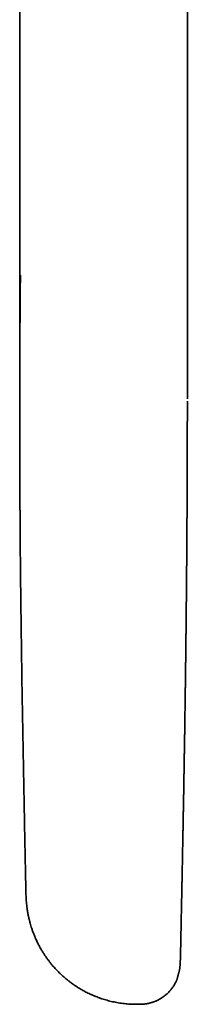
# Model space of a CAD drawing. Header units: millimetres. Extents: x 8 to 683, y 12 to 645.
# Tile 4 of 10: x 402 to 407, y 251 to 281. Entities that reach past the tile are written whole.
import ezdxf

# ---------------------------------------------------------------- set-up
doc = ezdxf.new("R2010")
doc.units = ezdxf.units.MM

msp = doc.modelspace()

# ---------------------------------------------------------------- linework, layer by layer
at = {"color": 7, "linetype": 'Continuous', "lineweight": 35}
for p, q in [((407.171, 269.392), (407.171, 314.517)), ((402.071, 268.835), (402.071, 292.657)), ((406.964, 252.522), (406.964, 252.528)), ((405.741, 251.002), (405.785, 251.003)), ((405.741, 251.002), (405.741, 251.002)), ((405.785, 251.004), (405.785, 251.004))]:
    msp.add_line(p, q, dxfattribs=at)
for points, knots in [([(402.093, 273.151), (402.093, 273.084), (402.091, 272.881), (402.088, 272.544), (402.084, 272.142), (402.081, 271.747), (402.079, 271.359), (402.077, 270.976), (402.075, 270.598), (402.073, 270.229), (402.072, 269.869), (402.071, 269.517), (402.071, 269.173), (402.071, 268.947), (402.071, 268.835)], [0, 0, 0, 0, 0.046663, 0.142248, 0.235857, 0.327487, 0.41714, 0.506585, 0.593969, 0.679295, 0.762561, 0.843767, 0.922913, 1, 1, 1, 1]), ([(406.964, 252.528), (406.964, 252.538), (406.965, 252.566), (406.966, 252.625), (406.968, 252.706), (406.97, 252.804), (406.972, 252.936), (406.976, 253.1), (406.98, 253.294), (406.983, 253.486), (406.987, 253.677), (406.991, 253.865), (406.994, 254.021), (406.997, 254.145), (406.999, 254.241), (407.001, 254.34), (407.003, 254.445), (407.005, 254.556), (407.008, 254.669), (407.01, 254.781), (407.012, 254.886), (407.014, 254.984), (407.016, 255.076), (407.017, 255.164), (407.019, 255.251), (407.021, 255.327), (407.022, 255.393), (407.023, 255.451), (407.024, 255.514), (407.026, 255.584), (407.027, 255.663), (407.029, 255.749), (407.03, 255.836), (407.032, 255.915), (407.033, 255.987), (407.035, 256.048), (407.036, 256.103), (407.037, 256.154), (407.038, 256.208), (407.039, 256.27), (407.04, 256.336), (407.041, 256.406), (407.043, 256.473), (407.044, 256.536), (407.045, 256.592), (407.046, 256.641), (407.047, 256.69), (407.047, 256.738), (407.048, 256.788), (407.049, 256.841), (407.05, 256.9), (407.052, 256.97), (407.053, 257.044), (407.054, 257.118), (407.056, 257.186), (407.057, 257.249), (407.058, 257.307), (407.059, 257.361), (407.06, 257.413), (407.061, 257.469), (407.062, 257.535), (407.063, 257.608), (407.064, 257.683), (407.066, 257.751), (407.067, 257.809), (407.067, 257.86), (407.068, 257.903), (407.069, 257.942), (407.069, 257.977), (407.07, 258.014), (407.071, 258.053), (407.071, 258.096), (407.072, 258.144), (407.073, 258.196), (407.074, 258.251), (407.075, 258.305), (407.076, 258.356), (407.077, 258.4), (407.077, 258.441), (407.078, 258.482), (407.079, 258.526), (407.079, 258.576), (407.08, 258.631), (407.081, 258.693), (407.082, 258.757), (407.083, 258.819), (407.084, 258.874), (407.085, 258.926), (407.086, 258.977), (407.087, 259.03), (407.088, 259.086), (407.089, 259.146), (407.09, 259.211), (407.091, 259.281), (407.092, 259.356), (407.093, 259.43), (407.094, 259.498), (407.095, 259.558), (407.096, 259.611), (407.097, 259.667), (407.097, 259.731), (407.099, 259.806), (407.1, 259.887), (407.101, 259.973), (407.102, 260.05), (407.103, 260.113), (407.104, 260.16), (407.104, 260.201), (407.105, 260.24), (407.105, 260.282), (407.106, 260.332), (407.107, 260.39), (407.108, 260.458), (407.109, 260.53), (407.11, 260.602), (407.111, 260.669), (407.112, 260.73), (407.112, 260.786), (407.113, 260.847), (407.114, 260.917), (407.115, 260.998), (407.116, 261.08), (407.117, 261.166), (407.118, 261.246), (407.119, 261.315), (407.12, 261.372), (407.121, 261.426), (407.121, 261.483), (407.122, 261.542), (407.123, 261.602), (407.124, 261.662), (407.124, 261.723), (407.125, 261.783), (407.126, 261.839), (407.126, 261.891), (407.127, 261.952), (407.128, 262.023), (407.129, 262.108), (407.13, 262.213), (407.131, 262.336), (407.133, 262.475), (407.134, 262.583), (407.135, 262.664), (407.136, 262.722), (407.136, 262.784), (407.137, 262.851), (407.138, 262.921), (407.138, 262.992), (407.139, 263.06), (407.14, 263.124), (407.14, 263.18), (407.141, 263.234), (407.141, 263.29), (407.142, 263.348), (407.143, 263.41), (407.143, 263.478), (407.144, 263.544), (407.144, 263.605), (407.145, 263.657), (407.145, 263.703), (407.146, 263.744), (407.146, 263.783), (407.146, 263.824), (407.147, 263.869), (407.147, 263.918), (407.148, 263.97), (407.148, 264.024), (407.148, 264.076), (407.149, 264.122), (407.149, 264.165), (407.15, 264.205), (407.15, 264.246), (407.15, 264.287), (407.151, 264.331), (407.151, 264.379), (407.151, 264.432), (407.152, 264.491), (407.152, 264.558), (407.153, 264.634), (407.154, 264.716), (407.154, 264.797), (407.155, 264.868), (407.155, 264.925), (407.155, 264.971), (407.156, 265.014), (407.156, 265.054), (407.156, 265.092), (407.157, 265.13), (407.157, 265.171), (407.157, 265.218), (407.157, 265.272), (407.158, 265.33), (407.158, 265.393), (407.159, 265.455), (407.159, 265.512), (407.159, 265.561), (407.16, 265.605), (407.16, 265.648), (407.16, 265.688), (407.16, 265.728), (407.161, 265.769), (407.161, 265.816), (407.161, 265.87), (407.161, 265.93), (407.162, 265.994), (407.162, 266.056), (407.162, 266.112), (407.163, 266.161), (407.163, 266.204), (407.163, 266.245), (407.163, 266.285), (407.164, 266.33), (407.164, 266.383), (407.164, 266.446), (407.164, 266.515), (407.165, 266.593), (407.165, 266.677), (407.165, 266.765), (407.166, 266.849), (407.166, 266.927), (407.166, 267), (407.167, 267.078), (407.167, 267.164), (407.167, 267.263), (407.168, 267.37), (407.168, 267.484), (407.168, 267.599), (407.169, 267.708), (407.169, 267.808), (407.169, 267.901), (407.169, 267.993), (407.17, 268.086), (407.17, 268.181), (407.17, 268.277), (407.17, 268.373), (407.17, 268.467), (407.17, 268.559), (407.17, 268.635), (407.171, 268.696), (407.171, 268.742), (407.171, 268.795), (407.171, 268.858), (407.171, 268.931), (407.171, 269.015), (407.171, 269.109), (407.171, 269.213), (407.171, 269.286), (407.171, 269.325)], [0, 0, 0, 0, 0.001802, 0.0048, 0.010092, 0.015809, 0.021566, 0.032819, 0.043945, 0.054987, 0.065953, 0.07685, 0.087583, 0.092974, 0.098419, 0.104114, 0.110208, 0.116749, 0.123399, 0.130053, 0.136199, 0.141847, 0.147173, 0.152263, 0.15733, 0.16243, 0.165672, 0.168988, 0.172671, 0.176771, 0.181248, 0.186769, 0.191881, 0.19657, 0.200801, 0.204599, 0.207544, 0.210544, 0.213617, 0.217189, 0.221433, 0.225483, 0.229627, 0.233356, 0.236666, 0.239562, 0.242245, 0.245292, 0.248214, 0.251187, 0.254639, 0.258925, 0.263602, 0.268012, 0.272099, 0.275865, 0.279385, 0.282512, 0.285457, 0.288731, 0.29267, 0.297275, 0.301968, 0.30606, 0.30955, 0.312464, 0.315213, 0.317361, 0.319498, 0.321623, 0.323931, 0.326631, 0.329425, 0.332544, 0.335985, 0.339382, 0.342428, 0.345123, 0.347466, 0.349808, 0.352467, 0.35549, 0.358876, 0.362492, 0.366731, 0.370488, 0.373764, 0.376766, 0.379866, 0.383074, 0.386389, 0.39, 0.393951, 0.398243, 0.402875, 0.407543, 0.41166, 0.415305, 0.418479, 0.421294, 0.425534, 0.430117, 0.435039, 0.440289, 0.445822, 0.449025, 0.451872, 0.454363, 0.456539, 0.45903, 0.462051, 0.4656, 0.469679, 0.474384, 0.478826, 0.4829, 0.486607, 0.489947, 0.493075, 0.49789, 0.502757, 0.507764, 0.513014, 0.518433, 0.522324, 0.525767, 0.528787, 0.532152, 0.536216, 0.539547, 0.543235, 0.547109, 0.550765, 0.554183, 0.557366, 0.560311, 0.565304, 0.570445, 0.575799, 0.584491, 0.592945, 0.601074, 0.604296, 0.607803, 0.6116, 0.615685, 0.620046, 0.624217, 0.628675, 0.632535, 0.63581, 0.639004, 0.64238, 0.645871, 0.649611, 0.653715, 0.658184, 0.661626, 0.664818, 0.667652, 0.670127, 0.672305, 0.674731, 0.677532, 0.680429, 0.683642, 0.687081, 0.69023, 0.693008, 0.695416, 0.698061, 0.700325, 0.702787, 0.705465, 0.708358, 0.711483, 0.715037, 0.719074, 0.723671, 0.728767, 0.733872, 0.738369, 0.741474, 0.744221, 0.746774, 0.749165, 0.75144, 0.753597, 0.756042, 0.758864, 0.762065, 0.765645, 0.769397, 0.773328, 0.776745, 0.779649, 0.782152, 0.784694, 0.787319, 0.78944, 0.791809, 0.794612, 0.797849, 0.80152, 0.805422, 0.809257, 0.812608, 0.815477, 0.817966, 0.82039, 0.822773, 0.825114, 0.828428, 0.832158, 0.836315, 0.840719, 0.845979, 0.851255, 0.856313, 0.860898, 0.865087, 0.869232, 0.874604, 0.880416, 0.886702, 0.893462, 0.900383, 0.906902, 0.912641, 0.917947, 0.923136, 0.928604, 0.934166, 0.939743, 0.945338, 0.950829, 0.956032, 0.961421, 0.963928, 0.966519, 0.969483, 0.973075, 0.977297, 0.982059, 0.987429, 0.99341, 1, 1, 1, 1]), ([(402.079, 266.202), (402.079, 266.313), (402.077, 266.622), (402.074, 267.124), (402.072, 267.704), (402.071, 268.273), (402.071, 268.649), (402.071, 268.835)], [0, 0, 0, 0, 0.126385, 0.350235, 0.570454, 0.787043, 1, 1, 1, 1]), ([(402.08, 266.201), (402.081, 266.005), (402.084, 265.451), (402.092, 264.536), (402.103, 263.456), (402.113, 262.734), (402.117, 262.373)], [0, 0, 0, 0, 0.154185, 0.436514, 0.718394, 1, 1, 1, 1]), ([(402.117, 262.373), (402.124, 261.887), (402.138, 260.915), (402.162, 259.45), (402.189, 257.992), (402.208, 257.022), (402.217, 256.542)], [0, 0, 0, 0, 0.2513029, 0.5027369, 0.7543311, 1, 1, 1, 1]), ([(402.217, 256.542), (402.224, 256.214), (402.237, 255.557), (402.251, 254.898), (402.258, 254.569)], [0, 0, 0, 0, 0.500267, 1, 1, 1, 1]), ([(402.258, 254.571), (402.259, 254.53), (402.261, 254.448), (402.263, 254.368), (402.263, 254.327)], [0, 0, 0, 0, 0.498985, 1, 1, 1, 1]), ([(402.263, 254.327), (402.264, 254.302), (402.265, 254.263), (402.267, 254.223), (402.268, 254.209)], [0, 0, 0, 0, 0.662333, 1, 1, 1, 1]), ([(402.303, 253.867), (402.303, 253.868), (402.298, 253.899), (402.29, 253.962), (402.279, 254.054), (402.272, 254.137), (402.269, 254.188), (402.268, 254.209)], [0, 0, 0, 0, 0.005689, 0.273106, 0.541733, 0.813183, 1, 1, 1, 1]), ([(402.303, 253.867), (402.305, 253.858), (402.308, 253.839), (402.313, 253.809), (402.318, 253.777), (402.324, 253.745), (402.331, 253.712), (402.337, 253.683), (402.342, 253.656), (402.348, 253.631), (402.354, 253.603), (402.362, 253.572), (402.37, 253.535), (402.383, 253.486), (402.401, 253.421), (402.426, 253.34), (402.456, 253.25), (402.49, 253.156), (402.527, 253.063), (402.57, 252.965), (402.618, 252.863), (402.671, 252.76), (402.724, 252.666), (402.776, 252.581), (402.825, 252.504), (402.874, 252.431), (402.926, 252.36), (402.982, 252.286), (403.049, 252.203), (403.129, 252.11), (403.224, 252.008), (403.33, 251.904), (403.43, 251.814), (403.524, 251.737), (403.608, 251.671), (403.7, 251.604), (403.802, 251.536), (403.911, 251.468), (404.027, 251.402), (404.151, 251.338), (404.284, 251.277), (404.425, 251.219), (404.575, 251.165), (404.734, 251.118), (404.9, 251.076), (405.073, 251.043), (405.252, 251.018), (405.436, 251.003), (405.6, 250.997), (405.702, 251.001), (405.741, 251.002)], [0, 0, 0, 0, 0.010247, 0.020535, 0.030646, 0.040598, 0.05035, 0.058919, 0.065949, 0.0724, 0.078869, 0.086583, 0.09504, 0.104009, 0.120157, 0.137892, 0.157299, 0.178211, 0.198703, 0.218324, 0.243283, 0.266582, 0.288184, 0.308062, 0.326199, 0.342727, 0.35998, 0.378221, 0.397453, 0.423358, 0.450858, 0.479934, 0.510564, 0.530599, 0.551362, 0.573715, 0.59779, 0.623554, 0.649473, 0.676831, 0.705578, 0.735656, 0.766998, 0.799527, 0.833158, 0.867796, 0.903338, 0.939674, 0.976686, 1, 1, 1, 1]), ([(405.785, 251.003), (405.808, 251.004), (405.855, 251.006), (405.923, 251.015), (405.985, 251.026), (406.034, 251.038), (406.071, 251.048), (406.098, 251.056), (406.12, 251.063), (406.14, 251.07), (406.159, 251.077), (406.177, 251.084), (406.195, 251.091), (406.221, 251.101), (406.255, 251.117), (406.3, 251.139), (406.351, 251.167), (406.409, 251.203), (406.471, 251.247), (406.53, 251.295), (406.582, 251.344), (406.628, 251.391), (406.666, 251.435), (406.699, 251.476), (406.725, 251.513), (406.748, 251.546), (406.767, 251.576), (406.783, 251.603), (406.799, 251.633), (406.815, 251.662), (406.829, 251.691), (406.84, 251.716), (406.849, 251.737), (406.856, 251.755), (406.861, 251.771), (406.866, 251.784), (406.869, 251.795), (406.871, 251.804), (406.873, 251.813), (406.875, 251.823), (406.878, 251.835), (406.881, 251.848), (406.885, 251.861), (406.888, 251.875), (406.892, 251.89), (406.896, 251.905), (406.9, 251.919), (406.904, 251.93), (406.906, 251.938), (406.908, 251.947), (406.912, 251.959), (406.916, 251.974), (406.92, 251.991), (406.924, 252.004), (406.927, 252.015), (406.928, 252.022), (406.929, 252.028), (406.931, 252.033), (406.932, 252.039), (406.933, 252.045), (406.934, 252.051), (406.936, 252.061), (406.938, 252.073), (406.94, 252.088), (406.942, 252.104), (406.944, 252.121), (406.946, 252.139), (406.948, 252.158), (406.95, 252.179), (406.951, 252.201), (406.953, 252.224), (406.954, 252.246), (406.955, 252.266), (406.956, 252.282), (406.957, 252.297), (406.958, 252.315), (406.958, 252.334), (406.959, 252.353), (406.96, 252.37), (406.96, 252.387), (406.961, 252.404), (406.961, 252.424), (406.962, 252.445), (406.963, 252.47), (406.963, 252.497), (406.964, 252.516), (406.964, 252.526)], [0, 0, 0, 0, 0.0152427, 0.0314234, 0.045425, 0.0571114, 0.0650625, 0.0712606, 0.0759886, 0.0805168, 0.0849803, 0.0893777, 0.0937075, 0.0979987, 0.1078007, 0.1188942, 0.1312963, 0.1469928, 0.164401, 0.1819487, 0.1981141, 0.2128722, 0.2262152, 0.2381512, 0.248703, 0.2579114, 0.2666077, 0.2756119, 0.2851189, 0.2988519, 0.3140758, 0.3310133, 0.3466848, 0.3637496, 0.3822621, 0.4022654, 0.4190511, 0.436793, 0.4546294, 0.4709337, 0.4875643, 0.5021901, 0.5148317, 0.5255209, 0.5343101, 0.541293, 0.5466561, 0.5488535, 0.5508311, 0.5527067, 0.5546165, 0.5590055, 0.5647264, 0.5721013, 0.576459, 0.5812606, 0.5834327, 0.5852111, 0.5866862, 0.5880119, 0.5893923, 0.5910106, 0.595367, 0.6015451, 0.6096869, 0.6191449, 0.630398, 0.6434577, 0.6583295, 0.6750159, 0.6921242, 0.7110193, 0.728565, 0.7447871, 0.7598071, 0.7850252, 0.8083765, 0.8298632, 0.8494874, 0.8677708, 0.8866146, 0.9067374, 0.9281384, 0.9508167, 0.9747711, 1, 1, 1, 1])]:
    msp.add_open_spline(points, degree=3, knots=knots, dxfattribs=at)

doc.saveas('drawing.dxf')
